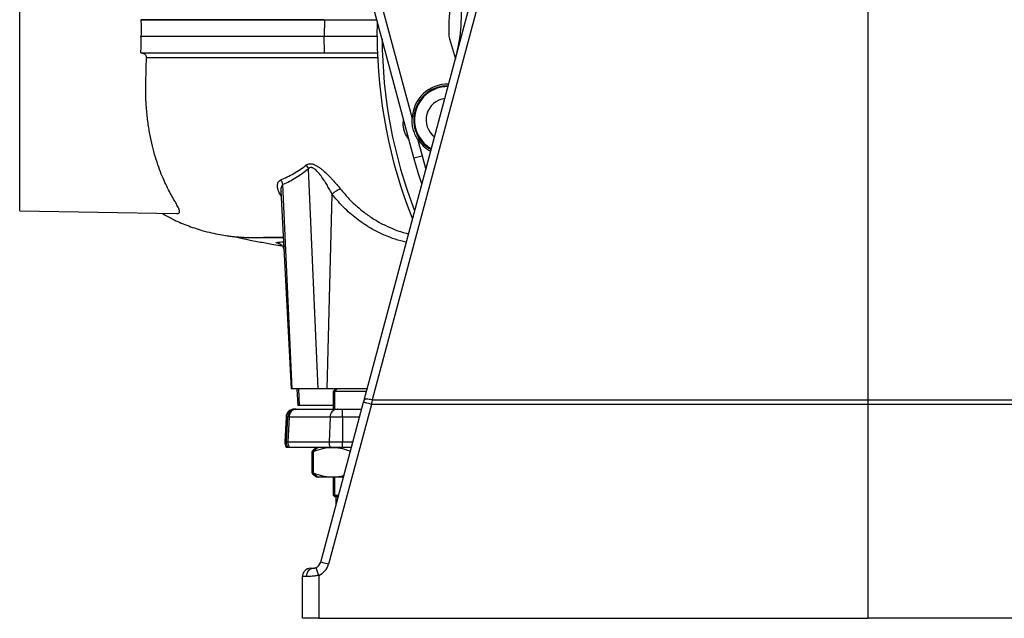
# Model space of a CAD drawing. Header units: millimetres. Extents: x 5561 to 11482, y 2229 to 15574.
# Tile 1 of 9: x 5561 to 8522, y 2229 to 4029. Entities that reach past the tile are written whole.
import ezdxf

# ---------------------------------------------------------------- set-up
doc = ezdxf.new("R2010")
doc.units = ezdxf.units.MM
doc.header["$LTSCALE"] = 5

msp = doc.modelspace()

# ---------------------------------------------------------------- linework, layer by layer
at = {"color": 7, "linetype": 'Continuous', "lineweight": 25}
for p, q in [((6596.4, 2884.9), (7129.1, 4873.3)), ((5560.8, 3978.5), (5560.8, 4503.5)), ((6746.4, 3613), (6574, 4256.4)), ((8110.8, 4161), (8110.8, 2885)), ((5925.3, 4028.5), (6477.3, 4028.5)), ((6477.3, 4028.5), (6476.7, 3978.5)), ((6477.3, 4028.5), (6635.1, 4028.5)), ((6635.8, 3978.5), (6636.5, 4023.3)), ((5560.8, 3453.5), (5560.8, 3978.5)), ((5925.5, 3978.5), (6476.7, 3978.5)), ((6476.7, 3978.5), (6635.8, 3978.5)), ((6477.3, 3928.5), (6476.7, 3978.5)), ((6853, 3971.3), (6871.4, 3911.1)), ((5925.3, 3928.5), (6477.3, 3928.5)), ((5925.3, 3928.5), (5925.7, 3928.5)), ((6477.3, 3928.5), (6636.6, 3928.5)), ((6756.9, 3670.3), (6770.6, 3619.4)), ((6746.4, 3613), (6770.6, 3619.4)), ((6458.8, 2918.5), (6428.8, 3579.9)), ((6380.1, 2918.5), (6352.2, 3532.6)), ((6346.4, 3512.9), (6377.5, 2918.5)), ((6485.1, 2918.5), (6500.4, 3503.4)), ((5560.8, 3453.5), (6032.8, 3445.3)), ((6353.7, 3373.5), (6293.5, 3373.5)), ((6380.1, 2918.5), (6377.5, 2918.5)), ((6458.8, 2918.5), (6380.1, 2918.5)), ((6394.5, 2918.5), (6397.1, 2868.5)), ((6485.1, 2918.5), (6458.8, 2918.5)), ((6605.5, 2918.5), (6485.1, 2918.5)), ((6510.5, 2918.5), (6503, 2911)), ((6503, 2911), (6503, 2857.5)), ((6507.5, 2911), (6503, 2911)), ((6515, 2918.5), (6507.5, 2911)), ((6507.5, 2911), (6507.5, 2857.5)), ((6603.4, 2911), (6507.5, 2911)), ((6465.9, 2397.6), (6594.6, 2878.2)), ((6386.7, 2857.5), (6389.4, 2857.5)), ((6389.4, 2857.5), (6391.1, 2857.5)), ((6391.1, 2857.5), (6393.2, 2857.5)), ((6393.2, 2857.5), (6514.9, 2857.5)), ((6402, 2868.5), (6397.1, 2868.5)), ((6503, 2868.5), (6402, 2868.5)), ((6618.4, 2871.7), (6489.6, 2391.1)), ((6514.9, 2857.5), (6531.4, 2857.5)), ((6531.4, 2857.5), (6589.1, 2857.5)), ((8110.8, 2871.8), (6618.4, 2871.7)), ((9603.2, 2871.7), (8110.8, 2871.8)), ((8110.8, 2871.8), (8110.8, 2228.5)), ((6361.8, 2833.8), (6357.8, 2758.8)), ((6366.1, 2833.8), (6362.2, 2758.8)), ((6370.8, 2833.8), (6367.3, 2758.8)), ((6494.2, 2833.8), (6370.8, 2833.8)), ((6494.2, 2833.8), (6490.9, 2758.8)), ((6531.5, 2833.8), (6494.2, 2833.8)), ((6531.5, 2833.8), (6531.5, 2758.8)), ((6367.3, 2758.8), (6490.9, 2758.8)), ((6490.9, 2758.8), (6531.5, 2758.8)), ((6367.2, 2742.5), (6362.8, 2742.5)), ((6371.8, 2742.5), (6367.2, 2742.5)), ((6495.1, 2742.5), (6371.8, 2742.5)), ((6446.9, 2732.4), (6440.1, 2730.3)), ((6440.1, 2664.8), (6440.1, 2730.3)), ((6444.7, 2664.8), (6444.7, 2730.3)), ((6455.5, 2742.5), (6450.9, 2739.9)), ((6460, 2742.5), (6455.4, 2739.9)), ((6531.5, 2742.5), (6495.1, 2742.5)), ((6558.3, 2742.5), (6531.5, 2742.5)), ((6440.1, 2664.8), (6446.8, 2662.7)), ((6451, 2655.1), (6455.5, 2652.5)), ((6455.4, 2655.2), (6460, 2652.5)), ((6460, 2652.5), (6455.5, 2652.5)), ((6501.5, 2652.5), (6460, 2652.5)), ((6534.2, 2652.5), (6501.5, 2652.5)), ((6503, 2652.5), (6503, 2598.5)), ((6507.5, 2652.5), (6507.5, 2598.5)), ((6503, 2598.5), (6508, 2593.5)), ((6503, 2598.5), (6507.5, 2598.5)), ((6507.5, 2598.5), (6512.5, 2593.5)), ((6507.5, 2598.5), (6519.7, 2598.5)), ((6512.4, 2593.5), (6508, 2593.5)), ((6512.4, 2571.3), (6512.4, 2593.5)), ((6518.4, 2593.5), (6512.5, 2593.5)), ((6517, 2588.2), (6517, 2593.5)), ((6435.4, 2379), (6442.2, 2379.1)), ((6424.4, 2354.1), (6410.8, 2354)), ((6410.8, 2228.5), (6410.8, 2354)), ((6459.9, 2357.7), (6459.9, 2228.5)), ((6459.9, 2228.5), (6410.8, 2228.5)), ((6459.9, 2228.5), (8110.8, 2228.5)), ((9761.7, 2228.5), (8110.8, 2228.5))]:
    msp.add_line(p, q, dxfattribs=at)
at = {"color": 8, "linetype": 'Continuous', "lineweight": 25}
for p, q in [((6599.8, 4256.8), (6740.6, 3731.3)), ((6770.6, 3619.4), (6782.2, 3578.4)), ((6402, 2868.5), (6400.1, 2918.5)), ((6366.1, 2833.8), (6361.8, 2833.8)), ((6370.8, 2833.8), (6366.1, 2833.8)), ((6582.8, 2833.8), (6531.5, 2833.8)), ((6357.8, 2758.8), (6362.2, 2758.8)), ((6362.2, 2758.8), (6367.3, 2758.8)), ((6531.5, 2758.8), (6562.7, 2758.8))]:
    msp.add_line(p, q, dxfattribs=at)
at = {"color": 7, "linetype": 'Continuous', "lineweight": 25, "flags": 128}
for points in [[(7152.6, 4873.5), (7140.1, 4826.8), (7090.1, 4640), (6890, 3892.6), (6620.2, 2885.1)], [(6769.8, 3534.7), (6760.2, 3564.9), (6746.4, 3613)], [(6618.4, 2871.7), (6613.7, 2873), (6609.2, 2874.2), (6605.1, 2875.3), (6601.6, 2876.3), (6598.6, 2877.1), (6596.4, 2877.7), (6595.1, 2878.1), (6594.6, 2878.2)], [(6620.2, 2885.1), (6615.7, 2886.1), (6611.4, 2886.8), (6607.4, 2887.2), (6603.9, 2887.3), (6601, 2887.2), (6598.7, 2886.7), (6597.2, 2885.9), (6596.4, 2884.9)], [(6620.2, 2885.1), (6696.5, 2885.1), (7096.4, 2885.1), (7496.4, 2885), (8110.8, 2885)], [(8110.8, 2885), (8210.8, 2885), (8610.7, 2885), (9010.7, 2885), (9601.4, 2885.1)], [(6531.5, 2833.8), (6531.5, 2838.5), (6531.5, 2843), (6531.4, 2847.1), (6531.4, 2850.7), (6531.4, 2853.6), (6531.4, 2855.8), (6531.4, 2857.1), (6531.4, 2857.5)], [(6531.5, 2742.5), (6531.5, 2744.3), (6531.5, 2746.2), (6531.5, 2748.2), (6531.5, 2750.3), (6531.5, 2752.4), (6531.5, 2754.5), (6531.5, 2756.7), (6531.5, 2758.8)], [(6424.4, 2354.1), (6424.7, 2358.9), (6425.7, 2363.6), (6427.3, 2367.9), (6429.5, 2371.7), (6432.2, 2374.8), (6435.3, 2377.1), (6438.7, 2378.5), (6442.2, 2379.1)], [(6489.6, 2391.1), (6485, 2392.4), (6480.5, 2393.6), (6476.4, 2394.7), (6472.8, 2395.7), (6469.9, 2396.5), (6467.7, 2397.1), (6466.3, 2397.5), (6465.9, 2397.6)]]:
    msp.add_lwpolyline(points, dxfattribs=at)
at = {"color": 7, "linetype": 'Continuous', "lineweight": 25}
for centre, radius, start, end in [((6389.1, 4043.1), 500, 345.0022, 44.3484), ((8110.8, 3978.5), 1260, 170.4965, 179.6498), ((8110.8, 3978.5), 1475, 180, 201.8483), ((6900.8, 3985.9), 50, 179.6498, 196.9913), ((6848, 3727.4), 107.5, 88.4522, 177.9161), ((6848, 3727.4), 100, 112.5, 240.5221), ((6848, 3727.4), 100, 89.4822, 112.5), ((6848, 3727.4), 65, 97.6261, 232.3782), ((6848, 3727.4), 107.5, 212.0839, 241.5521), ((6400.3, 3572.5), 29.5, 14.6732, 40.7646), ((6323.5, 3528.2), 29.1, 8.6466, 40.3294), ((6539.6, 3468), 52.8, 105.0917, 137.8913), ((6386.7, 2832.5), 25, 90, 177), ((6391.1, 2832.5), 25, 90, 177), ((6394.5, 2833.9), 23.6, 93.1432, 180.2272), ((6517.1, 2834.7), 22.9, 95.4059, 182.1577), ((6382.8, 2757.5), 25, 177, 216.8699), ((6387.2, 2757.5), 25, 177, 216.8699), ((6394.4, 2757.4), 27.1, 177.0479, 213.431), ((6519.5, 2757.4), 28.6, 177.1135, 211.2951), ((6435.8, 2354), 25, 91, 180), ((6441.7, 2404.1), 25, 291.8507, 345.0022), ((6812.9, 2505.9), 382.8, 199.0573, 202.7759), ((6441.3, 2404.1), 50, 291.8507, 345.0022)]:
    msp.add_arc(centre, radius, start, end, dxfattribs=at)
at = {"color": 8, "linetype": 'Continuous', "lineweight": 25}
for centre, radius, start, end in [((8110.8, 3978.5), 1460.3, 180.3055, 201.0642), ((6848, 3727.4), 102.5, 89.1216, 240.8827), ((6389.5, 2838.1), 19.5, 90.3212, 124.1557)]:
    msp.add_arc(centre, radius, start, end, dxfattribs=at)
at = {"color": 7, "linetype": 'Continuous', "lineweight": 25}
for points in [[(5925.3, 4028.5), (5925.8, 4011.9), (5925.8, 3995.2), (5925.5, 3978.5)], [(5925.3, 3928.5), (5925.8, 3945.2), (5925.8, 3961.8), (5925.5, 3978.5)], [(6594.6, 2878.2), (6595.3, 2880.5), (6595.9, 2882.7), (6596.4, 2884.9)], [(6620.2, 2885.1), (6619.6, 2880.7), (6619, 2876.3), (6618.4, 2871.7)], [(8110.8, 2885), (8110.8, 2880.7), (8110.8, 2876.3), (8110.8, 2871.8)]]:
    msp.add_open_spline(points, degree=3, dxfattribs=at)
for points, knots in [([(6475.5, 4028.5), (6456.7, 4028.5), (6414.1, 4028.5), (6350.8, 4028.5), (6285, 4028.5), (6222.2, 4028.5), (6161.8, 4028.5), (6104.1, 4028.5), (6049.2, 4028.5), (5997.8, 4028.5), (5956.9, 4028.5), (5933.9, 4028.5), (5925.7, 4028.5)], [0, 0, 0, 0, 0.082984, 0.188538, 0.294183, 0.399828, 0.505383, 0.613972, 0.722661, 0.831348, 0.939936, 1, 1, 1, 1]), ([(5925.7, 3928.5), (5927.7, 3928.5), (5929.7, 3928.2), (5933.6, 3926.9), (5935.3, 3926), (5937.7, 3924), (5938.4, 3923.3), (5939.6, 3921.7), (5940.1, 3920.9), (5941, 3919.1), (5941.3, 3918.1), (5941.8, 3916.2), (5941.9, 3915.2), (5941.9, 3914.1)], [0, 0, 0, 0, 0.25, 0.25, 0.5, 0.5, 0.625, 0.625, 0.75, 0.75, 0.875, 0.875, 1, 1, 1, 1]), ([(5925.7, 3928.5), (5933.8, 3928.5), (5959.2, 3928.5), (6005.6, 3928.5), (6066.7, 3928.5), (6132.6, 3928.5), (6203, 3928.5), (6277.6, 3928.5), (6354.1, 3928.5), (6420.2, 3928.5), (6460.9, 3928.5), (6475.5, 3928.5)], [0, 0, 0, 0, 0.059497, 0.18613, 0.313075, 0.44018, 0.567287, 0.694237, 0.820873, 0.93606, 1, 1, 1, 1]), ([(6032.8, 3445.4), (6034.4, 3445.4), (6037.8, 3445.5), (6040.7, 3447.3), (6041.9, 3450.4), (6041.3, 3454.9), (6039.1, 3460.8), (6034.8, 3469.2), (6028.2, 3481.1), (6018.8, 3497.5), (6008.4, 3516.8), (5997.5, 3539), (5986.6, 3564.1), (5976, 3592.2), (5966.2, 3623.2), (5957.5, 3657.2), (5950.1, 3693.9), (5944.5, 3733.5), (5940.8, 3775.7), (5939.3, 3820.3), (5940.9, 3866.5), (5941.5, 3898.2), (5941.9, 3914.1)], [0, 0, 0, 0, 0.030672, 0.065261, 0.098929, 0.132601, 0.167127, 0.201658, 0.254629, 0.307616, 0.362023, 0.416433, 0.471785, 0.527135, 0.583919, 0.640698, 0.698721, 0.756738, 0.816926, 0.877109, 0.938303, 1, 1, 1, 1]), ([(6756.9, 3670.3), (6754.1, 3674.8), (6751.6, 3679.5), (6748.4, 3686.8), (6747.5, 3689.3), (6745.7, 3694.4), (6744.9, 3697), (6742.8, 3704.7), (6741.8, 3710), (6740.9, 3717.9), (6740.7, 3720.5), (6740.5, 3725.9), (6740.5, 3728.6), (6740.6, 3731.3)], [0, 0, 0, 0, 0.25, 0.25, 0.375, 0.375, 0.5, 0.5, 0.75, 0.75, 0.875, 0.875, 1, 1, 1, 1]), ([(6731.5, 3668.5), (6730.8, 3669.3), (6727.2, 3673), (6722.5, 3681.1), (6717.5, 3692.3), (6714.8, 3704.3), (6713.8, 3716.4), (6714.9, 3724.5), (6715.5, 3728.4)], [0, 0, 0, 0, 0.0520606, 0.2423553, 0.43265, 0.6229243, 0.8131987, 1, 1, 1, 1]), ([(6345.6, 3547), (6352.2, 3549.7), (6358.8, 3552.6), (6371.8, 3558.9), (6378.3, 3562.2), (6391.2, 3569.6), (6397.6, 3573.5), (6410.2, 3582.1), (6416.5, 3586.7), (6422.6, 3591.7)], [0, 0, 0, 0, 0.25, 0.25, 0.5, 0.5, 0.75, 0.75, 1, 1, 1, 1]), ([(6422.6, 3591.7), (6424.1, 3592.9), (6425.7, 3593.8), (6429.3, 3595.1), (6431.3, 3595.5), (6435.5, 3595.6), (6437.8, 3595.4), (6441.4, 3594.5), (6442.6, 3594.2), (6445, 3593.4), (6446.2, 3592.9), (6449.9, 3591.3), (6452.4, 3590), (6457.4, 3587), (6459.8, 3585.4), (6464.7, 3582), (6467.1, 3580.1), (6471.8, 3576.3), (6474.2, 3574.3), (6481.1, 3568.2), (6485.5, 3563.9), (6492.1, 3557.3), (6494.3, 3555.1), (6498.6, 3550.6), (6500.6, 3548.4), (6506.8, 3541.6), (6510.8, 3537.1), (6518.5, 3528.1), (6522.3, 3523.5), (6525.9, 3519)], [0, 0, 0, 0, 0.0625, 0.0625, 0.125, 0.125, 0.1875, 0.1875, 0.21875, 0.21875, 0.25, 0.25, 0.3125, 0.3125, 0.375, 0.375, 0.4375, 0.4375, 0.5, 0.5, 0.625, 0.625, 0.6875, 0.6875, 0.75, 0.75, 0.875, 0.875, 1, 1, 1, 1]), ([(6500.4, 3503.4), (6498.2, 3507.8), (6495.8, 3512.2), (6491, 3520.9), (6488.5, 3525.3), (6483.3, 3534), (6480.7, 3538.4), (6475.1, 3547), (6472.2, 3551.3), (6466.2, 3559.7), (6463.1, 3563.7), (6458.1, 3569.6), (6456.4, 3571.5), (6452.9, 3575), (6451.1, 3576.7), (6448.3, 3579), (6447.4, 3579.7), (6445.5, 3581), (6444.5, 3581.6), (6442.5, 3582.6), (6441.5, 3583), (6439.6, 3583.7), (6438.6, 3583.9), (6436.8, 3584.1), (6435.9, 3584.1), (6434.2, 3583.8), (6433.3, 3583.5), (6431.9, 3582.8), (6431.2, 3582.3), (6429.9, 3581.2), (6429.3, 3580.6), (6428.8, 3579.9)], [0, 0, 0, 0, 0.125, 0.125, 0.25, 0.25, 0.375, 0.375, 0.5, 0.5, 0.625, 0.625, 0.6875, 0.6875, 0.75, 0.75, 0.78125, 0.78125, 0.8125, 0.8125, 0.84375, 0.84375, 0.875, 0.875, 0.90625, 0.90625, 0.9375, 0.9375, 0.96875, 0.96875, 1, 1, 1, 1]), ([(6428.8, 3579.9), (6422.7, 3574.6), (6416.5, 3569.7), (6404, 3560.7), (6397.6, 3556.5), (6378.4, 3544.9), (6365.4, 3538.3), (6352.2, 3532.6)], [0, 0, 0, 0, 0.25, 0.25, 0.5, 0.5, 1, 1, 1, 1]), ([(5988.9, 3446.1), (5999.1, 3440.3), (6023.2, 3426.8), (6063.3, 3409.7), (6102.9, 3396.3), (6136.5, 3387.6), (6161.9, 3382.4), (6182.5, 3379.1), (6198.4, 3377), (6211, 3375.8), (6222.4, 3374.8), (6231.6, 3374.3), (6239.5, 3373.9), (6246.9, 3373.7), (6253.5, 3373.6), (6259.6, 3373.5), (6265.3, 3373.5), (6270.6, 3373.5), (6278, 3373.5), (6286.9, 3373.5), (6297, 3373.5), (6306.6, 3373.5), (6315, 3373.5), (6321.7, 3373.5), (6328.8, 3373.5), (6335.1, 3373.5), (6343, 3373.5), (6349.6, 3373.5), (6353, 3373.5), (6353.7, 3373.5)], [0, 0, 0, 0, 0.048245, 0.113795, 0.179878, 0.221014, 0.256897, 0.28755, 0.307137, 0.323848, 0.339631, 0.357631, 0.379464, 0.406039, 0.444871, 0.491731, 0.546915, 0.609375, 0.670104, 0.733407, 0.792294, 0.846748, 0.877289, 0.906232, 0.933577, 0.959304, 0.982872, 0.996897, 1, 1, 1, 1]), ([(6208.5, 3376.1), (6209.7, 3375.8), (6215.1, 3374.4), (6225, 3372.2), (6238.7, 3369.1), (6255.3, 3365.6), (6274.1, 3361.9), (6294.5, 3358.2), (6315.1, 3354.6), (6333.4, 3351.5), (6345.5, 3349.7), (6349.8, 3349)], [0, 0, 0, 0, 0.024652, 0.113099, 0.213636, 0.325376, 0.47922, 0.618896, 0.756407, 0.913222, 1, 1, 1, 1]), ([(6339.3, 3356.2), (6339.3, 3356.2), (6339.3, 3356.2), (6340.4, 3355.8), (6342.6, 3354.9), (6345.7, 3353.1), (6349.1, 3350.2), (6352.3, 3346.1), (6354.6, 3341), (6355.7, 3336.9), (6355.6, 3334.6), (6355.6, 3334.3)], [0, 0, 0, 0, 0.082265, 0.184796, 0.283193, 0.390408, 0.5188, 0.661771, 0.81431, 0.972629, 1, 1, 1, 1]), ([(6451.1, 2739.6), (6450.5, 2739.3), (6446.8, 2738), (6443.2, 2733.8), (6440.1, 2730.3)], [0, 0, 0, 0, 0.166821, 1, 1, 1, 1]), ([(6444.7, 2730.3), (6454, 2734), (6463.3, 2737.1), (6482.3, 2741.4), (6491.8, 2742.5), (6501.5, 2742.5)], [0, 0, 0, 0, 0.5, 0.5, 1, 1, 1, 1]), ([(6455.6, 2739.6), (6454.5, 2739), (6450.7, 2737.2), (6447.1, 2733.1), (6444.7, 2730.3)], [0, 0, 0, 0, 0.314713, 1, 1, 1, 1]), ([(6501.5, 2742.5), (6502.8, 2742.5), (6513, 2742.4), (6531.2, 2739.9), (6547.5, 2734), (6555.3, 2731.2)], [0, 0, 0, 0, 0.074125, 0.561167, 1, 1, 1, 1]), ([(6440.1, 2664.8), (6443.3, 2661.3), (6446.9, 2657.2), (6450.6, 2655.4), (6451.1, 2655.2)], [0, 0, 0, 0, 0.8788, 1, 1, 1, 1]), ([(6501.5, 2652.5), (6499.1, 2652.5), (6496.7, 2652.6), (6491.8, 2652.9), (6489.4, 2653.1), (6482.2, 2653.9), (6477.5, 2654.8), (6463.3, 2658), (6453.9, 2661.1), (6444.7, 2664.8)], [0, 0, 0, 0, 0.125, 0.125, 0.25, 0.25, 0.5, 0.5, 1, 1, 1, 1]), ([(6444.7, 2664.8), (6447.1, 2662), (6450.7, 2657.9), (6454.4, 2656.1), (6455.6, 2655.5)], [0, 0, 0, 0, 0.678224, 1, 1, 1, 1]), ([(6535.5, 2657.5), (6533.8, 2657), (6527.4, 2654.8), (6516, 2653.2), (6506.3, 2652.7), (6501.5, 2652.5)], [0, 0, 0, 0, 0.151092, 0.575584, 1, 1, 1, 1]), ([(6442.2, 2379.1), (6442.6, 2379.1), (6443.1, 2379.1), (6444.3, 2379.2), (6444.9, 2379.3), (6446, 2379.4), (6446.4, 2379.5), (6447.3, 2379.7), (6447.7, 2379.8), (6449.1, 2380.2), (6450.1, 2380.5), (6451, 2380.9)], [0, 0, 0, 0, 0.25, 0.25, 0.5, 0.5, 0.625, 0.625, 0.75, 0.75, 1, 1, 1, 1]), ([(6459.9, 2357.7), (6456.6, 2357), (6453.4, 2356.5), (6448.5, 2355.8), (6447, 2355.6), (6443.8, 2355.2), (6442.2, 2355), (6437.7, 2354.6), (6434.8, 2354.4), (6430.7, 2354.2), (6429.4, 2354.2), (6426.8, 2354.1), (6425.6, 2354.1), (6424.4, 2354.1)], [0, 0, 0, 0, 0.25, 0.25, 0.375, 0.375, 0.5, 0.5, 0.75, 0.75, 0.875, 0.875, 1, 1, 1, 1])]:
    msp.add_open_spline(points, degree=3, knots=knots, dxfattribs=at)
at = {"color": 8, "linetype": 'Continuous', "lineweight": 25}
for points, knots in [([(6638.1, 3914.1), (6626.6, 3914.1), (6586.6, 3914.1), (6521.6, 3914.1), (6442.6, 3914.1), (6365.2, 3914.2), (6289.5, 3914.2), (6216, 3914.2), (6146.3, 3914.1), (6080.6, 3914.1), (6019.2, 3914.1), (5973.7, 3914.1), (5949, 3914.1), (5941.9, 3914.1)], [0, 0, 0, 0, 0.038826, 0.135163, 0.231554, 0.327895, 0.431476, 0.535121, 0.638702, 0.744625, 0.850614, 0.956535, 1, 1, 1, 1]), ([(6347.2, 3497.5), (6346.2, 3498.8), (6342.5, 3504.3), (6338.8, 3513.3), (6336, 3524), (6335.7, 3532.3), (6337.3, 3538.6), (6340, 3543.8), (6343.6, 3545.9), (6345.6, 3547)], [0, 0, 0, 0, 0.067023, 0.270889, 0.445288, 0.61947, 0.73462, 0.849632, 1, 1, 1, 1]), ([(6352.2, 3532.6), (6350.9, 3531.3), (6347.4, 3527.8), (6346, 3520.3), (6346.4, 3514.6), (6346.6, 3512.9)], [0, 0, 0, 0, 0.300908, 0.797657, 1, 1, 1, 1]), ([(6723.6, 3359.5), (6717.9, 3360.7), (6701, 3364.3), (6673.2, 3373.8), (6640.5, 3387.9), (6604.9, 3407.5), (6567.7, 3433.8), (6531.2, 3466.5), (6510.3, 3491.6), (6500.4, 3503.4)], [0, 0, 0, 0, 0.065794, 0.197302, 0.332456, 0.467611, 0.650738, 0.836358, 1, 1, 1, 1]), ([(6525.9, 3519), (6533.4, 3510), (6548.3, 3492), (6573.5, 3467.7), (6600.6, 3445.6), (6629.3, 3426.3), (6659.1, 3409.9), (6690.1, 3396.7), (6714, 3388.3), (6727.7, 3385.3), (6730.4, 3384.7)], [0, 0, 0, 0, 0.136273, 0.272546, 0.412768, 0.55299, 0.689622, 0.826255, 0.966681, 1, 1, 1, 1]), ([(6341, 3355.7), (6339.4, 3355.9), (6336, 3356.5), (6333, 3357.2), (6331.7, 3357.9), (6332.3, 3358.5), (6334.6, 3359), (6338.6, 3359.5), (6344.4, 3360), (6349.6, 3360.4), (6353.5, 3360.7), (6354.3, 3360.8)], [0, 0, 0, 0, 0.120275, 0.243774, 0.363621, 0.486716, 0.605229, 0.727054, 0.84416, 0.964704, 1, 1, 1, 1])]:
    msp.add_open_spline(points, degree=3, knots=knots, dxfattribs=at)

doc.saveas('drawing.dxf')
